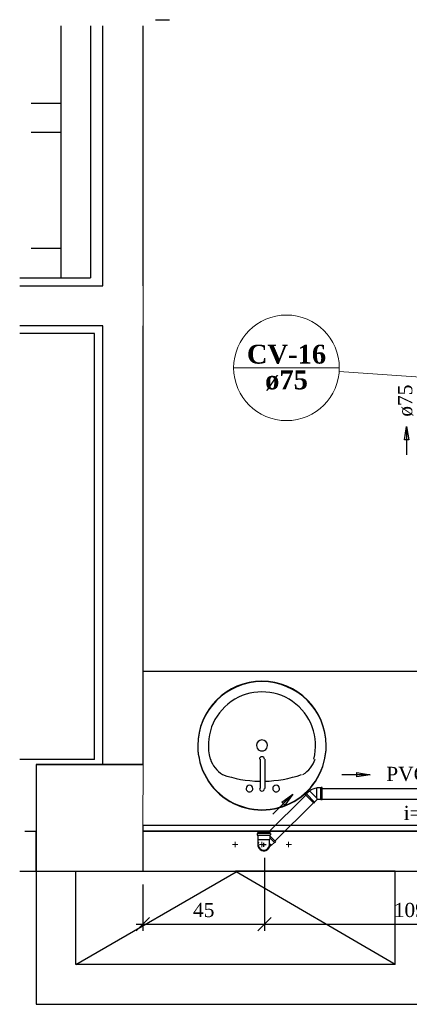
# Model space of a CAD drawing. Header units: millimetres. Extents: x 664 to 730045, y -4 to 80.
# Tile 44 of 78: x 723.67 to 729.49, y 18.03 to 32.75. Entities that reach past the tile are written whole.
import ezdxf

# ---------------------------------------------------------------- set-up
doc = ezdxf.new("R2010")
doc.units = ezdxf.units.MM
doc.header["$MEASUREMENT"] = 0
for name, color, linetype, lineweight in [('AQ-Conexões detalhe', 7, 'Continuous', 20), ('CV-Indicação coluna', 5, 'Continuous', 20), ('CV-Sentido tubo', 7, 'Continuous', 20), ('CV-Textos coluna', 7, 'Continuous', 20), ('CV-Textos tubo', 7, 'Continuous', 20), ('Simbolos', 1, 'Continuous', 30), ('SIMBOLOS INT', 8, 'Continuous', 5), ('Simbolos_int', 1, 'Continuous', 30), ('TQ-Sentido tubo', 7, 'Continuous', 20), ('TQ-Seção tubo', 1, 'Continuous', 30), ('TQ-Textos tubo', 7, 'Continuous', 20)]:
    doc.layers.add(name, color=color, linetype=linetype, lineweight=lineweight)
doc.styles.add('TimesNewRoman', font='times.ttf')
doc.styles.add('TimesNewRomanN', font='timesbd.ttf')
doc.dimstyles.get("Standard").update_dxf_attribs({"dimtxt": 0.18, "dimasz": 0.18, "dimexe": 0.18, "dimexo": 0.0625, "dimgap": 0.09, "dimtad": 0, "dimtih": 1, "dimtoh": 1, "dimdec": 4, "dimzin": 0, "dimdsep": 46, "dimtxsty": 'Standard', "dimcen": 0.09, "dimadec": 0, "dimazin": 0, "dimtfac": 1, "dimtdec": 4, "dimtofl": 0, "dimtmove": 0, "dimatfit": 3, "dimfxl": 0, "dimtolj": 1, "dimtzin": 0, "dimarcsym": 0})
doc.dimstyles.new('UM_25.000000', dxfattribs={"dimtxt": 0.18, "dimasz": 0.2, "dimexe": 0.1, "dimexo": 0.2, "dimgap": 0, "dimtad": 1, "dimtih": 1, "dimtoh": 1, "dimdec": 1, "dimlfac": 25, "dimzin": 0, "dimdsep": 46, "dimtxsty": 'Standard', "dimblk": 'CLOSED', "dimblk1": 'CLOSED', "dimblk2": 'CLOSED', "dimcen": 0.09, "dimdle": 0.1, "dimadec": 1, "dimazin": 2, "dimtfac": 1, "dimtdec": 4, "dimtofl": 0, "dimtmove": 0, "dimatfit": 3, "dimldrblk": 'CLOSED', "dimfxl": 0, "dimtolj": 1, "dimarcsym": 0})

# ---------------------------------------------------------------- blocks, each defined once
blk = doc.blocks.new('_OBLIQUE')
at = {"color": 0, "linetype": 'ByBlock', "lineweight": -2}
blk.add_line((-0.5, -0.5), (0.5, 0.5), dxfattribs=at)
blk = doc.blocks.new('*D64')
at = {"color": 0, "linetype": 'Continuous', "lineweight": -2}
for p, q in [((727.327, 20.215), (727.327, 19.123)), ((725.507, 19.818), (725.507, 19.123)), ((725.407, 19.223), (727.427, 19.223))]:
    blk.add_line(p, q, dxfattribs=at)
at = {"layer": 'Defpoints', "color": 0}
for p in [(727.327, 20.415), (725.507, 20.018), (727.327, 19.223)]:
    blk.add_point(p, dxfattribs=at)
at = {"color": 0, "lineweight": -2, "xscale": 0.2, "yscale": 0.2, "zscale": 0.2, "rotation": 180}
blk.add_blockref('_OBLIQUE', (725.507, 19.223), dxfattribs=at)
at = {"color": 0, "lineweight": -2, "xscale": 0.2, "yscale": 0.2, "zscale": 0.2}
blk.add_blockref('_OBLIQUE', (727.327, 19.223), dxfattribs=at)
at = {"color": 7, "insert": (726.417, 19.435), "char_height": 0.2118, "attachment_point": 5, "rotation": 0.0057, "style": 'TimesNewRoman'}
blk.add_mtext('\\A1;45', dxfattribs=at)
blk = doc.blocks.new('*D65')
at = {"color": 0, "linetype": 'Continuous', "lineweight": -2}
for p, q in [((727.327, 20.215), (727.327, 19.123)), ((731.671, 20.215), (731.671, 19.123)), ((727.227, 19.223), (731.771, 19.223))]:
    blk.add_line(p, q, dxfattribs=at)
at = {"layer": 'Defpoints', "color": 0}
for p in [(727.327, 20.415), (731.671, 20.415), (731.671, 19.223)]:
    blk.add_point(p, dxfattribs=at)
at = {"color": 0, "lineweight": -2, "xscale": 0.2, "yscale": 0.2, "zscale": 0.2, "rotation": 180}
blk.add_blockref('_OBLIQUE', (727.327, 19.223), dxfattribs=at)
at = {"color": 0, "lineweight": -2, "xscale": 0.2, "yscale": 0.2, "zscale": 0.2}
blk.add_blockref('_OBLIQUE', (731.671, 19.223), dxfattribs=at)
at = {"color": 7, "insert": (729.499, 19.435), "char_height": 0.2118, "attachment_point": 5, "rotation": 0.0057, "style": 'TimesNewRoman'}
blk.add_mtext('\\A1;109', dxfattribs=at)

msp = doc.modelspace()

# ---------------------------------------------------------------- hatches: boundary and pattern name
at = {"linetype": 'Continuous'}
for points in [[(726.3391, 21.8938), (726.3271, 21.8908), (726.3741, 21.6798), (726.4451, 21.4748), (726.5381, 21.2928), (726.7021, 21.1408), (726.8901, 21.0288), (727.1011, 20.9588), (727.3121, 20.9358), (727.5231, 20.9588), (727.7101, 21.0288), (727.8981, 21.1408), (728.0621, 21.2988), (728.1561, 21.4808), (728.2261, 21.6798), (728.2261, 21.6798), (728.1561, 21.4748), (728.0381, 21.2868), (727.8981, 21.1408), (727.7101, 21.0288), (727.4991, 20.9588), (727.2881, 20.9358), (727.0771, 20.9588), (726.8901, 21.0288), (726.7021, 21.1408), (726.5381, 21.2928), (726.4451, 21.4808), (726.3741, 21.6798), (726.3271, 21.8908), (726.3271, 21.8968), (726.3271, 21.8968)], [(728.3481, 21.2238), (728.3481, 21.2178), (728.3481, 21.2178), (728.3481, 21.2238), (728.3481, 21.2238), (728.3481, 21.2238), (728.3481, 21.2238)]]:
    msp.add_hatch(color=8, dxfattribs=at).paths.add_polyline_path(points)

# ---------------------------------------------------------------- linework, layer by layer
at = {"color": 7}
for p, q in [((725.6951, 32.7508), (725.9061, 32.7508)), ((724.2801, 32.6598), (724.2801, 28.8918)), ((724.7241, 32.6598), (724.7241, 28.8918)), ((724.9101, 28.7718), (724.9101, 32.6598)), ((725.5101, 28.7718), (725.5101, 32.6598)), ((723.8361, 31.5048), (724.2801, 31.5048)), ((723.8361, 31.0668), (724.2801, 31.0668)), ((723.8361, 29.3358), (724.2801, 29.3358)), ((723.6651, 28.8918), (724.7241, 28.8918)), ((723.6651, 28.7718), (724.9101, 28.7718)), ((724.9101, 28.1748), (723.6651, 28.1748)), ((724.9101, 21.6078), (724.9101, 28.1748)), ((725.5101, 21.6078), (725.5101, 28.1748)), ((724.7841, 28.0578), (723.6651, 28.0578)), ((724.7841, 21.6888), (724.7841, 28.0578)), ((733.4761, 23.0008), (725.5071, 23.0008)), ((724.7841, 21.6888), (723.6651, 21.6888)), ((723.9111, 21.6078), (723.9111, 20.0178)), ((724.8981, 21.6118), (723.9131, 21.6118)), ((723.9131, 21.6118), (723.9131, 20.6158)), ((725.5071, 21.6118), (724.8981, 21.6118)), ((725.5041, 21.6078), (724.9101, 21.6078)), ((723.9131, 20.0178), (723.9131, 20.6158)), ((725.5071, 20.6978), (725.5071, 20.6158)), ((733.4761, 20.6978), (725.5071, 20.6978)), ((730.1241, 20.6158), (725.5071, 20.6158)), ((725.5071, 20.6158), (725.5071, 20.0178)), ((725.5071, 20.6158), (730.1241, 20.6158)), ((723.7401, 20.6148), (723.9111, 20.6148)), ((730.1211, 20.6148), (725.5041, 20.6148)), ((725.5041, 20.6148), (725.5041, 20.0178)), ((723.6651, 20.0178), (726.8901, 20.0178)), ((723.9111, 20.0178), (723.9111, 18.0258)), ((723.9111, 20.0178), (727.4931, 20.0178)), ((724.5051, 18.6228), (724.5051, 20.0178)), ((724.5051, 18.6228), (726.9021, 20.0058)), ((727.4991, 20.0178), (726.8901, 20.0178)), ((729.2811, 18.6228), (726.9021, 20.0058)), ((729.2811, 20.0178), (727.4931, 20.0178)), ((727.4991, 20.0178), (730.1241, 20.0178)), ((729.2811, 18.6228), (729.2811, 20.0178)), ((729.2811, 18.6228), (724.5051, 18.6228)), ((723.9111, 18.0258), (729.8811, 18.0258))]:
    msp.add_line(p, q, dxfattribs=at)
at = {"color": 8}
for p, q in [((727.2651, 21.2518), (727.2651, 21.6908)), ((727.3351, 21.2518), (727.3351, 21.6908))]:
    msp.add_line(p, q, dxfattribs=at)
msp.add_line((725.5041, 21.6078), (723.9111, 21.6078))
for centre, radius, start, end in [((727.2881, 21.8968), 0.9604, 0.00001, 180), ((727.2881, 21.8908), 0.9604, 0.00001, 180), ((727.2881, 21.8968), 0.8016, 345.307, 194.693), ((727.2881, 21.8968), 0.0821, 0.00001, 180), ((727.2881, 21.8968), 0.9604, 180, 0.00001), ((727.2881, 21.8908), 0.9604, 180, 0.00001), ((727.2881, 21.8968), 0.0821, 180, 0.00001), ((726.9131, 21.8198), 0.4161, 197.81, 239.207), ((727.2881, 21.6908), 0.0379, 0.00001, 180), ((727.6871, 21.8198), 0.4161, 300.793, 342.19), ((727.2881, 23.1618), 1.8001, 250.791, 268.793), ((727.2881, 23.1618), 1.8001, 271.207, 289.209), ((727.1011, 21.2518), 0.0505, 0.00001, 180), ((727.1011, 21.2518), 0.0505, 180, 0.00001), ((727.2881, 21.2518), 0.0379, 180, 0.00001), ((727.4991, 21.2518), 0.0505, 0.00001, 180), ((727.4991, 21.2518), 0.0505, 180, 0.00001)]:
    msp.add_arc(centre, radius, start, end, dxfattribs=at)
at = {"layer": 'AQ-Conexões detalhe'}
for p, q in [((725.5101, 28.7718), (725.5101, 28.1748)), ((725.5101, 21.6118), (725.5071, 20.6978))]:
    msp.add_line(p, q, dxfattribs=at)
at = {"layer": 'CV-Indicação coluna'}
for p, q in [((726.8648, 27.5443), (728.4448, 27.5443)), ((729.8056, 27.3943), (728.4429, 27.4893))]:
    msp.add_line(p, q, dxfattribs=at)
msp.add_circle((727.6548, 27.5443), 0.79, dxfattribs=at)
at = {"layer": 'Simbolos'}
for p, q in [((727.953, 21.173), (727.9956, 21.2153)), ((727.9956, 21.2153), (728.0026, 21.2153)), ((728.1088, 21.2617), (728.1038, 21.2567)), ((728.1682, 21.2615), (728.1088, 21.2617)), ((728.1725, 21.2657), (728.1682, 21.2615)), ((728.188, 21.2657), (728.1725, 21.2657)), ((728.1875, 21.0833), (728.188, 21.2657)), ((727.936, 21.1617), (727.9474, 21.173)), ((728.0644, 21.0327), (727.936, 21.1617)), ((727.9474, 21.173), (727.953, 21.173)), ((728.0757, 21.0496), (728.114, 21.0877)), ((728.1678, 21.0876), (728.114, 21.0877)), ((728.172, 21.0833), (728.1678, 21.0876)), ((728.1875, 21.0833), (728.172, 21.0833)), ((728.0644, 21.0327), (728.0757, 21.044)), ((728.0757, 21.044), (728.0757, 21.0496)), ((727.2153, 20.5788), (727.2153, 20.5598)), ((727.2183, 20.5828), (727.2243, 20.5848)), ((727.2193, 20.5558), (727.2243, 20.5558)), ((727.4043, 20.6008), (727.2273, 20.6008)), ((727.2273, 20.6008), (727.2273, 20.5888)), ((727.2273, 20.5518), (727.2273, 20.4948)), ((727.2273, 20.4948), (727.2333, 20.4888)), ((727.2333, 20.4518), (727.2333, 20.4888)), ((727.4043, 20.4948), (727.3983, 20.4888)), ((727.3983, 20.4518), (727.3983, 20.4888)), ((727.4043, 20.6008), (727.4043, 20.5888)), ((727.4043, 20.5518), (727.4043, 20.4948)), ((727.4903, 20.4588), (727.4043, 20.5448)), ((727.4133, 20.5828), (727.4073, 20.5848)), ((727.4123, 20.5558), (727.4073, 20.5558)), ((727.4163, 20.5788), (727.4163, 20.5598)), ((727.2333, 20.4128), (727.2333, 20.4518)), ((727.3983, 20.4128), (727.3983, 20.4518)), ((727.4013, 20.3818), (727.4243, 20.4048)), ((727.4313, 20.4048), (727.4243, 20.4048)), ((727.4733, 20.4468), (727.4313, 20.4048)), ((727.4793, 20.4468), (727.4733, 20.4468)), ((727.4903, 20.4588), (727.4793, 20.4468))]:
    msp.add_line(p, q, dxfattribs=at)
for centre, radius, start, end in [((728.1393, 21.0268), 0.2337, 98.7855, 125.92), ((727.2193, 20.5788), 0.004, 105, 180), ((727.2193, 20.5598), 0.004, 180, 265), ((727.2233, 20.5518), 0.004, 0.00001, 85), ((727.2233, 20.5888), 0.004, 285, 0.00001), ((727.4083, 20.5888), 0.004, 180, 255), ((727.4083, 20.5518), 0.004, 95, 180), ((727.4123, 20.5598), 0.004, 275, 0.00001), ((727.4123, 20.5788), 0.004, 0.00001, 75), ((727.3163, 20.4128), 0.0823, 180, 0.00001)]:
    msp.add_arc(centre, radius, start, end, dxfattribs=at)
at = {"layer": 'SIMBOLOS INT', "linetype": 'Continuous'}
for p, q in [((726.8891, 20.4148), (726.8471, 20.4148)), ((726.8891, 20.4148), (726.8891, 20.4538)), ((726.8891, 20.4148), (726.9281, 20.4148)), ((726.8891, 20.4148), (726.8891, 20.3758)), ((727.2881, 20.4148), (727.2491, 20.4148)), ((727.2881, 20.4148), (727.2881, 20.4538)), ((727.2881, 20.4148), (727.2881, 20.3758)), ((727.2881, 20.4148), (727.3271, 20.4148)), ((727.6871, 20.4148), (727.6481, 20.4148)), ((727.6871, 20.4148), (727.6871, 20.4538)), ((727.6871, 20.4148), (727.7291, 20.4148)), ((727.6871, 20.4148), (727.6871, 20.3758))]:
    msp.add_line(p, q, dxfattribs=at)
at = {"layer": 'Simbolos_int'}
for p, q in [((728.1035, 21.1139), (728.0026, 21.2153)), ((728.1038, 21.2567), (728.1035, 21.1139)), ((728.1678, 21.0876), (728.1682, 21.2615)), ((727.953, 21.173), (728.0757, 21.0496)), ((728.1035, 21.1139), (728.1077, 21.1026)), ((728.1077, 21.1026), (728.114, 21.0877)), ((727.2273, 20.5848), (727.4043, 20.5848)), ((727.2273, 20.5548), (727.4043, 20.5548)), ((727.2333, 20.4888), (727.3983, 20.4888)), ((727.4733, 20.4468), (727.4043, 20.5168)), ((727.3493, 20.4128), (727.2803, 20.4128)), ((727.3163, 20.3808), (727.3163, 20.4388)), ((727.4243, 20.4048), (727.4063, 20.4228))]:
    msp.add_line(p, q, dxfattribs=at)
for end in [25.3768, 340.377]:
    msp.add_arc((727.3163, 20.4128), 0.0912, 154.623, end, dxfattribs=at)
at = {"layer": 'TQ-Seção tubo'}
for p, q in [((728.1878, 21.2548), (731.3946, 21.2548)), ((727.3682, 20.5812), (727.9438, 21.1539)), ((728.1878, 21.0948), (731.3946, 21.0948)), ((727.481, 20.4678), (728.0566, 21.0405))]:
    msp.add_line(p, q, dxfattribs=at)

# ---------------------------------------------------------------- texts
at = {"layer": 'CV-Textos coluna', "char_height": 0.2824, "attachment_point": 8, "line_spacing_factor": 0.798, "style": 'TimesNewRomanN'}
for s, insert, width in [('CV-16', (727.6551, 27.601), 2.123339), ('ø75', (727.6551, 27.205), 1.151073)]:
    msp.add_mtext(s, dxfattribs=dict(at, insert=insert, width=width))
at = {"layer": 'CV-Textos tubo', "insert": (729.5493, 26.8138), "char_height": 0.2118, "width": 0.895279, "attachment_point": 7, "rotation": 90.00021, "line_spacing_factor": 0.798, "style": 'TimesNewRoman'}
msp.add_mtext('ø75', dxfattribs=at)
at = {"layer": 'TQ-Textos tubo', "char_height": 0.2118, "line_spacing_factor": 0.798, "style": 'TimesNewRoman'}
for s, insert, width, attachment_point in [('PVC', (729.7691, 21.3607), 1.15604, 9), ('i=2.0%', (729.8751, 20.7767), 1.741303, 8)]:
    msp.add_mtext(s, dxfattribs=dict(at, insert=insert, width=width, attachment_point=attachment_point))

# ---------------------------------------------------------------- dimensions: what is measured, and where the dimension line sits
at = {"linetype": 'Continuous'}
for base, p1, p2, text, picture, middle in [((727.3271, 19.223), (725.5071, 20.0178), (727.3271, 20.4148), '45', '*D64', (726.4171, 19.4348)), ((731.6711, 19.223), (727.3271, 20.4148), (731.6711, 20.4148), '109', '*D65', (729.4991, 19.4348))]:
    dim = msp.add_linear_dim(base=base, p1=p1, p2=p2, text=text, dimstyle='UM_25.000000', override={"dimtxt": 0.2118, "dimasz": 0.2, "dimexe": 0.1, "dimexo": 0.2, "dimtad": 1, "dimtih": 0, "dimtoh": 0, "dimdec": 1, "dimlfac": 25, "dimzin": 8, "dimtxsty": 'TimesNewRoman', "dimblk": 'OBLIQUE', "dimblk1": 'OBLIQUE', "dimblk2": 'OBLIQUE', "dimsah": 1, "dimdle": 0.1, "dimse1": 0, "dimse2": 0, "dimclrt": 7, "dimadec": 1, "dimazin": 3, "dimtmove": 2, "dimldrblk": 'OBLIQUE'}, dxfattribs=at)
    dim.commit()
    dim.dimension.update_dxf_attribs({"geometry": picture, "text_midpoint": middle, "dimtype": 160, "text_rotation": 0.00573})

# ---------------------------------------------------------------- leaders
at = {"layer": 'CV-Sentido tubo'}
msp.add_leader([(729.451, 26.669), (729.451, 26.2454)], dimstyle='Standard', override={"dimasz": 0.2, "dimldrblk": 'CLOSED'}, dxfattribs=at)
at = {"layer": 'TQ-Sentido tubo'}
for points in [[(728.9078, 21.4597), (728.4842, 21.4597)], [(727.7493, 21.1676), (727.449, 20.8688)]]:
    msp.add_leader(points, dimstyle='Standard', override={"dimasz": 0.2, "dimldrblk": 'CLOSED'}, dxfattribs=at)

doc.saveas('drawing.dxf')
